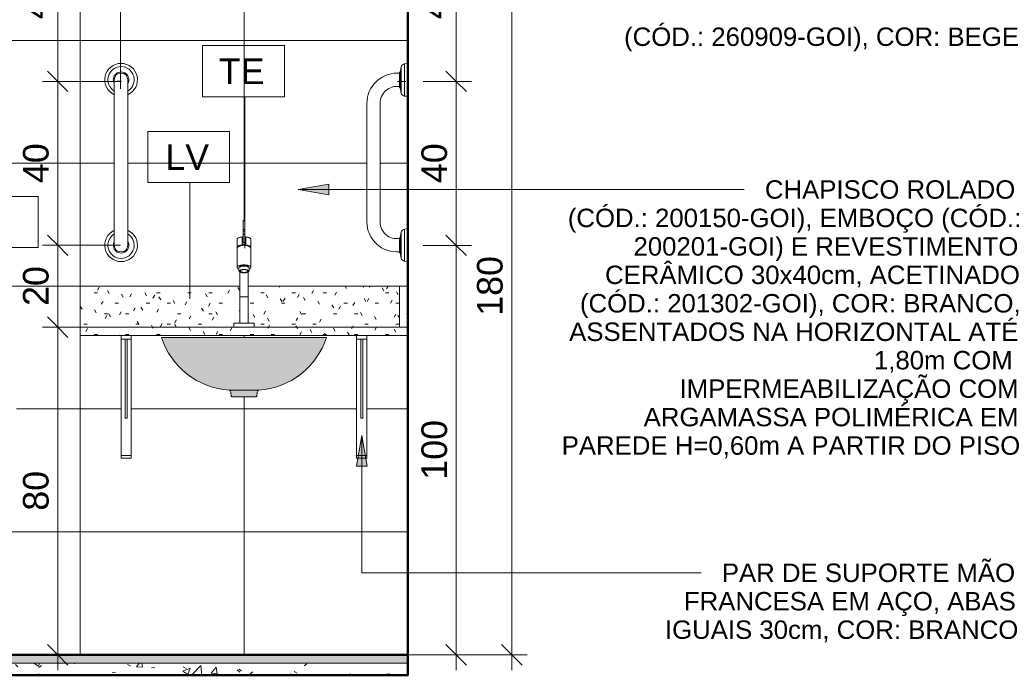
# Model space of a CAD drawing. Header units: metres. Extents: x -0.3 to 27.4, y -15.2 to 9.8.
# Tile 34 of 36: x 18 to 20.4, y -0.1 to 1.5. Entities that reach past the tile are written whole.
import ezdxf

# ---------------------------------------------------------------- set-up
doc = ezdxf.new("R2010")
doc.units = ezdxf.units.M
for name, color, linetype, lineweight in [('A-ANNO-DIMS', 7, 'Continuous', 9), ('A-ANNO-DIMS-25', 7, 'Continuous', 9), ('A-ANNO-KEYN', 7, 'Continuous', 9), ('A-DETL-GENF', 7, 'Continuous', 5), ('A-FLOR', 7, 'Continuous', 5), ('A-FLOR-MCUT', 7, 'Continuous', 5), ('A-FLOR-PATT', 7, 'Continuous', 5), ('A-WALL-PATT', 7, 'Continuous', 5), ('G-ANNO-TEXT', 7, 'Continuous', 9), ('I-WALL', 7, 'Continuous', 5), ('P-SANR-FIXT', 7, 'Continuous', 5), ('Q-CASE', 7, 'Continuous', 5), ('Q-SPCQ', 7, 'Continuous', 5)]:
    doc.layers.add(name, color=color, linetype=linetype, lineweight=lineweight)
doc.layers.add('A-DETL', color=7, linetype='Continuous', lineweight=5, true_color=0x00a600)
doc.styles.add('Arial_5', font='arial.ttf', dxfattribs={"height": 0.0625})
doc.styles.add('Arial_6', font='arial.ttf', dxfattribs={"height": 0.045})
doc.dimstyles.new('Com_linha__ref__contínua__-_Cor_Vermelha_Arial_2_5mm', dxfattribs={"dimscale": 0.3048, "dimtxt": 0.063766, "dimasz": 0.164042, "dimexe": 0.123031, "dimexo": 0.123031, "dimgap": 0.012303, "dimtad": 1, "dimdec": 1, "dimlfac": 100, "dimrnd": 0.1, "dimdsep": 46, "dimtxsty": 'Arial_5', "dimblk1": 'OBLIQUE', "dimblk2": 'OBLIQUE', "dimsah": 1, "dimcen": 0.09, "dimdle": 0.123031, "dimazin": 0, "dimtfac": 1, "dimtdec": 4, "dimtix": 1, "dimtmove": 0, "dimatfit": 3, "dimfxl": 1, "dimtvp": 1, "dimtolj": 1, "dimtzin": 0, "dimarcsym": 2})
pattern_1 = [(0, (0, 0), (0.1016, 0.0254), [0.00838, -0.06782, 0.00838, -0.06782, -0.4064]), (0, (0, 0), (0.1016, 0.0254), [-0.1524, 0.00838, -0.14402, 0.00838, -0.06782, -0.1778]), (0, (0, 0), (0.1016, 0.0254), [-0.381, 0.00838, -0.04242, 0.00838, -0.11862]), (120, (0.0381, 0.0127), (-0.072797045, 0.07528818), [0.00838, -0.06782, 0.00838, -0.06782, -0.4064]), (120, (0.0381, 0.0127), (-0.072797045, 0.07528818), [-0.1524, 0.00838, -0.14402, 0.00838, -0.06782, -0.1778]), (120, (0.0381, 0.0127), (-0.072797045, 0.07528818), [-0.381, 0.00838, -0.04242, 0.00838, -0.11862]), (240, (0.0508, 0.0635), (-0.028802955, -0.10068818), [0.00838, -0.06782, 0.00838, -0.06782, -0.4064]), (240, (0.0508, 0.0635), (-0.028802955, -0.10068818), [-0.1524, 0.00838, -0.14402, 0.00838, -0.06782, -0.1778]), (240, (0.0508, 0.0635), (-0.028802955, -0.10068818), [-0.381, 0.00838, -0.04242, 0.00838, -0.11862])]

# ---------------------------------------------------------------- blocks, each defined once
blk = doc.blocks.new('TAMPO GRANITO2 - TAMPO GRANITO-2002902-5b')
at = {"layer": 'Q-CASE', "true_color": 0xc0c0c0}
h = blk.add_hatch(dxfattribs=at)
h.set_pattern_fill('FP_4', color=9, style=0, pattern_type=2)
h.set_pattern_definition(pattern_1)
h.paths.add_polyline_path([(13.315, 0.78), (13.69, 0.78), (13.69, 0.79), (13.7047, 0.79), (13.7047, 0.88), (13.315, 0.88)])
h.paths.add_polyline_path([(14.095, 0.78), (14.095, 0.88), (13.7254, 0.88), (13.7254, 0.79), (13.74, 0.79), (13.74, 0.78), (13.9455, 0.78)])
h = blk.add_hatch(dxfattribs=at)
h.set_pattern_fill('FP_4', color=9, style=0, pattern_type=2)
h.set_pattern_definition(pattern_1)
h.paths.add_polyline_path([(14.115, 0.78), (14.115, 0.88), (14.095, 0.88), (14.095, 0.78)])
h = blk.add_hatch(dxfattribs=at)
h.set_pattern_fill('FP_4', color=9, style=0, pattern_type=2)
h.set_pattern_definition(pattern_1)
h.paths.add_polyline_path([(13.9455, 0.76), (14.115, 0.76), (14.115, 0.78), (13.315, 0.78), (13.315, 0.76), (13.7755, 0.76)])
at = {"layer": 'Q-CASE'}
for p, q in [((13.315, 0.88), (13.7047, 0.88)), ((13.315, 0.78), (13.315, 0.88)), ((13.7254, 0.88), (14.095, 0.88)), ((14.095, 0.88), (14.115, 0.88)), ((14.095, 0.78), (14.095, 0.88)), ((13.315, 0.78), (14.115, 0.78)), ((13.315, 0.78), (13.315, 0.76)), ((14.115, 0.78), (14.095, 0.78)), ((14.115, 0.76), (13.315, 0.76))]:
    blk.add_line(p, q, dxfattribs=at)
blk = doc.blocks.new('MAO FRANCESA_4 - MAO FRANCESA_1-2704291-5b')
at = {"layer": 'Q-SPCQ'}
for p, q in [((13.415, 0.7505), (13.415, 0.76)), ((13.415, 0.7488), (13.415, 0.7505)), ((13.44, 0.7505), (13.415, 0.7505)), ((13.415, 0.4667), (13.415, 0.7488)), ((13.425, 0.5578), (13.425, 0.7505)), ((13.43, 0.7505), (13.43, 0.5578)), ((13.44, 0.76), (13.44, 0.7505)), ((13.44, 0.7505), (13.44, 0.7488)), ((13.44, 0.7488), (13.44, 0.4667)), ((13.425, 0.5578), (13.43, 0.5578)), ((13.415, 0.46), (13.415, 0.4667)), ((13.415, 0.4667), (13.44, 0.4667)), ((13.44, 0.46), (13.415, 0.46)), ((13.44, 0.4667), (13.44, 0.46))]:
    blk.add_line(p, q, dxfattribs=at)
blk = doc.blocks.new('MAO FRANCESA_3 - MAO FRANCESA_1-2704397-5b')
at = {"layer": 'Q-SPCQ'}
for p, q in [((13.99, 0.7505), (13.99, 0.76)), ((13.99, 0.7488), (13.99, 0.7505)), ((14.015, 0.7505), (13.99, 0.7505)), ((13.99, 0.4667), (13.99, 0.7488)), ((14, 0.5578), (14, 0.7505)), ((14.005, 0.7505), (14.005, 0.5578)), ((14.015, 0.76), (14.015, 0.7505)), ((14.015, 0.7505), (14.015, 0.7488)), ((14.015, 0.7488), (14.015, 0.4667)), ((14, 0.5578), (14.005, 0.5578)), ((13.99, 0.46), (13.99, 0.4667)), ((13.99, 0.4667), (14.015, 0.4667)), ((14.015, 0.46), (13.99, 0.46)), ((14.015, 0.4667), (14.015, 0.46))]:
    blk.add_line(p, q, dxfattribs=at)
blk = doc.blocks.new('TORNEIRA DE MESA PARA LAVATÓRIO COM ALAVANCA - 1196_C_LNK_Cromado CR10-2801303-5b')
at = {"layer": 'P-SANR-FIXT'}
for p, q in [((13.7173, 1.0405), (13.7128, 1.0405)), ((13.7128, 1.0405), (13.7128, 1.0014)), ((13.7173, 1.0397), (13.7128, 1.0397)), ((13.7173, 1.0014), (13.7173, 1.0405)), ((13.7128, 1.0188), (13.7173, 1.0188)), ((13.7173, 1.0146), (13.7128, 1.0146)), ((13.6981, 0.9938), (13.6981, 0.9255)), ((13.7106, 0.9827), (13.7106, 1.0003)), ((13.7128, 1.0073), (13.7173, 1.0073)), ((13.7173, 1.0063), (13.7128, 1.0063)), ((13.7128, 1.0063), (13.7128, 0.9868)), ((13.7173, 1.0063), (13.7173, 0.9868)), ((13.7195, 0.9827), (13.7195, 1.0003)), ((13.732, 0.9255), (13.732, 0.9938)), ((13.7025, 0.924), (13.7025, 0.9212)), ((13.7025, 0.9212), (13.7025, 0.9173)), ((13.7047, 0.9145), (13.7047, 0.79)), ((13.7254, 0.79), (13.7254, 0.9145)), ((13.7275, 0.924), (13.7275, 0.9212)), ((13.7275, 0.9173), (13.7275, 0.9212)), ((13.7047, 0.8538), (13.7254, 0.8538)), ((13.7047, 0.79), (13.69, 0.79)), ((13.69, 0.79), (13.69, 0.78)), ((13.7047, 0.79), (13.7254, 0.79)), ((13.74, 0.79), (13.7254, 0.79)), ((13.74, 0.78), (13.74, 0.79))]:
    blk.add_line(p, q, dxfattribs=at)
for centre, radius, start, end in [((13.715, 0.9519), 0.0282, 53.071, 126.9649), ((13.7047, 0.9229), 0.00719, 99.0038, 157.7907), ((13.7031, 0.9263), 0.00512, 188.6908, 263.3092), ((13.7061, 0.9237), 0.00355, 136, 175.8292), ((13.7058, 0.9176), 0.00327, 185.2724, 250.7276), ((13.7054, 0.9254), 0.00257, 118.3437, 184.2288), ((13.7132, 0.9112), 0.0178, 83.9862, 122.7413), ((13.7132, 0.9066), 0.0253, 85.7486, 112.259), ((13.7142, 0.9092), 0.021, 87.6563, 118.3437), ((13.7147, 0.9383), 0.0257, 247.2015, 270.7985), ((13.7169, 0.9066), 0.0253, 67.741, 94.2514), ((13.7159, 0.9092), 0.021, 61.6563, 92.3437), ((13.7169, 0.9112), 0.0178, 57.2587, 96.0138), ((13.7154, 0.9383), 0.0257, 269.2015, 292.7985), ((13.7243, 0.9176), 0.00327, 289.2724, 354.7276), ((13.7246, 0.9254), 0.00257, 355.7712, 61.6563), ((13.7254, 0.9229), 0.00719, 22.2093, 80.9962), ((13.724, 0.9237), 0.00355, 4.1708, 44), ((13.7269, 0.9263), 0.00512, 276.6908, 351.3092)]:
    blk.add_arc(centre, radius, start, end, dxfattribs=at)
for centre, major_axis, ratio, start_param, end_param in [((13.715, 0.9793), (0.02, 0), 0.374607, 1.458058, 1.683535), ((13.715, 0.9747), (0.017, 0), 0.372705, 6.242395, 9.467248), ((13.715, 0.9765), (0.017, 0), 0.374607, 1.305184, 1.836408)]:
    blk.add_ellipse(centre, major_axis=major_axis, ratio=ratio, start_param=start_param, end_param=end_param, dxfattribs=at)
for centre, major_axis, ratio in [((13.7151, 0.9168), (-0.0114, 0), 0.364981), ((13.715, 0.9168), (-0.0105, 0), 0.378827), ((13.7154, 0.9171), (-0.00898, 0), 0.382969)]:
    blk.add_ellipse(centre, major_axis=major_axis, ratio=ratio, dxfattribs=at)
for points, knots in [([(13.7106, 1.0003), (13.7087, 1.0001), (13.7052, 0.9995), (13.7017, 0.9982), (13.6997, 0.9969), (13.6986, 0.9959), (13.6981, 0.9949), (13.698, 0.9941), (13.6981, 0.9938)], [0, 0, 0, 0, 0.25, 0.5, 0.625, 0.75, 0.875, 1, 1, 1, 1]), ([(13.7128, 1.0014), (13.7128, 1.0013), (13.7128, 1.0012), (13.7126, 1.001), (13.7125, 1.0008), (13.7121, 1.0006), (13.7115, 1.0004), (13.7109, 1.0003), (13.7106, 1.0003)], [0, 0, 0, 0, 0.125, 0.25, 0.375, 0.5, 0.75, 1, 1, 1, 1]), ([(13.7195, 1.0003), (13.7189, 1.0004), (13.718, 1.0006), (13.7175, 1.001), (13.7173, 1.0012), (13.7173, 1.0013), (13.7173, 1.0014)], [0, 0, 0, 0, 0.5, 0.75, 0.875, 1, 1, 1, 1]), ([(13.732, 0.9938), (13.7321, 0.9941), (13.732, 0.9949), (13.7314, 0.9959), (13.7304, 0.9969), (13.7289, 0.9979), (13.727, 0.9987), (13.724, 0.9996), (13.7214, 1.0001), (13.7195, 1.0003)], [0, 0, 0, 0, 0.125, 0.25, 0.375, 0.5, 0.625, 0.75, 1, 1, 1, 1])]:
    blk.add_open_spline(points, degree=3, knots=knots, dxfattribs=at)
blk = doc.blocks.new('BARRA DE APOIO EM AÇO INOX 40cm - 2310_C_040_POL_Aço Inox Polido POL-2810958-5b')
at = {"layer": 'P-SANR-FIXT'}
for p, q in [((13.3985, 1.3476), (13.3985, 1.384)), ((13.4315, 1.3476), (13.4315, 1.384)), ((13.3985, 1.3476), (13.3985, 1.0164)), ((13.4315, 1.0164), (13.4315, 1.3476)), ((13.3985, 1.0164), (13.3985, 0.98)), ((13.4315, 1.0164), (13.4315, 0.98))]:
    blk.add_line(p, q, dxfattribs=at)
for centre, radius, start, end in [((13.415, 1.384), 0.04, 294.362, 245.638), ((13.415, 1.384), 0.0321, 300.8913, 239.1087), ((13.415, 1.384), 0.0191, 329.7544, 210.2456), ((13.415, 1.384), 0.0165, 360, 180), ((13.415, 0.98), 0.04, 114.362, 65.638), ((13.415, 0.98), 0.0321, 120.8913, 59.1087), ((13.415, 0.98), 0.0191, 149.7544, 30.2456), ((13.415, 0.98), 0.0165, 180, 0)]:
    blk.add_arc(centre, radius, start, end, dxfattribs=at)
blk = doc.blocks.new('BARRA DE APOIO EM AÇO INOX 40cm - 2310_C_040_POL_Aço Inox Polido POL-V4-5b')
at = {"layer": 'P-SANR-FIXT'}
for p, q in [((14.115, 1.4237), (14.107, 1.423)), ((14.107, 1.3443), (14.107, 1.423)), ((14.0963, 1.4028), (14.0945, 1.4024)), ((14.0945, 1.4024), (14.0945, 1.3999)), ((14.0945, 1.3668), (14.0945, 1.3999)), ((14.099, 1.4158), (14.0963, 1.4028)), ((14.0963, 1.3646), (14.0963, 1.4028)), ((14.099, 1.4158), (14.099, 1.3515)), ((14.0945, 1.3675), (14.0945, 1.3649)), ((14.0945, 1.3649), (14.0963, 1.3646)), ((14.0963, 1.3646), (14.099, 1.3515)), ((14.015, 1.3263), (14.015, 1.037)), ((14.0473, 1.037), (14.0473, 1.3263)), ((14.107, 1.3443), (14.115, 1.3437)), ((14.099, 1.0118), (14.0963, 0.9988)), ((14.099, 0.9482), (14.099, 1.0118)), ((14.115, 1.0197), (14.107, 1.019)), ((14.107, 1.019), (14.107, 0.941)), ((14.0963, 0.9988), (14.0945, 0.9984)), ((14.0945, 0.9984), (14.0945, 0.9965)), ((14.0945, 0.9965), (14.0945, 0.9634)), ((14.0963, 0.9988), (14.0963, 0.9606)), ((14.0945, 0.9641), (14.0945, 0.9616)), ((14.0945, 0.9616), (14.0963, 0.9612)), ((14.0963, 0.9612), (14.099, 0.9482)), ((14.107, 0.941), (14.115, 0.9403))]:
    blk.add_line(p, q, dxfattribs=at)
for centre, radius, start, end in [((14.1078, 1.414), 0.009, 95, 168.4393), ((14.0889, 1.3263), 0.0738, 90, 180), ((14.0889, 1.3263), 0.0738, 85.5871, 90), ((14.0889, 1.3263), 0.0416, 82.1447, 180), ((14.1078, 1.3533), 0.009, 191.5607, 265), ((14.0882, 1.037), 0.0732, 180, 274.9586), ((14.0882, 1.037), 0.0409, 180, 278.8929), ((14.1078, 1.01), 0.009, 95, 168.4393), ((14.1078, 0.95), 0.009, 191.5607, 265)]:
    blk.add_arc(centre, radius, start, end, dxfattribs=at)
blk = doc.blocks.new('Identificador de nota-chave - Número da nota-chave - Enquadrada-2426861-5b')
at = {"layer": 'A-ANNO-KEYN'}
for p, q in [((11.7962, 1.2149), (11.7962, 1.3399)), ((11.7962, 1.3399), (11.9962, 1.3399)), ((11.9962, 1.3399), (11.9962, 1.2149)), ((11.7962, 1.2149), (11.9962, 1.2149))]:
    blk.add_line(p, q, dxfattribs=at)
blk = doc.blocks.new('DIMBLOCK34-5b')
at = {"layer": 'A-ANNO-DIMS-25', "color": 242, "true_color": 0xbd2b2e}
for p, q in [((18.0466, 1.78), (18.0216, 1.805)), ((18.0466, 1.8175), (18.0466, 1.38)), ((18.0466, 1.78), (18.0445, 1.78)), ((18.0466, 1.78), (18.0716, 1.755)), ((18.0466, 1.78), (18.0841, 1.78)), ((18.0466, 1.38), (18.0216, 1.405)), ((18.0466, 1.38), (18.0091, 1.38)), ((18.0466, 1.38), (18.0716, 1.355)), ((18.0466, 1.38), (18.202, 1.38))]:
    blk.add_line(p, q, dxfattribs=at)
at = {"layer": 'A-ANNO-DIMS-25', "color": 0, "insert": (17.9617, 1.5319), "char_height": 0.0625, "width": 0.115368, "attachment_point": 1, "rotation": 90, "line_spacing_factor": 0.941778, "style": 'Arial_5'}
blk.add_mtext('40', dxfattribs=at)
blk = doc.blocks.new('_Oblique')
at = {"color": 0, "linetype": 'ByBlock', "lineweight": -2}
blk.add_line((-0.5, -0.5), (0.5, 0.5), dxfattribs=at)
blk = doc.blocks.new('DIMBLOCK35-5b')
at = {"layer": 'A-ANNO-DIMS-25', "color": 242, "true_color": 0xbd2b2e}
for p, q in [((18.0466, 1.38), (18.0216, 1.405)), ((18.0466, 1.38), (18.0091, 1.38)), ((18.0466, 1.38), (18.0466, 0.98)), ((18.0466, 1.38), (18.0716, 1.355)), ((18.0466, 1.38), (18.202, 1.38)), ((18.0466, 0.98), (18.0216, 1.005)), ((18.0466, 0.98), (18.0091, 0.98)), ((18.0466, 0.98), (18.0716, 0.955)), ((18.0466, 0.98), (18.2002, 0.98))]:
    blk.add_line(p, q, dxfattribs=at)
at = {"layer": 'A-ANNO-DIMS-25', "color": 0, "insert": (17.9617, 1.1319), "char_height": 0.0625, "width": 0.115368, "attachment_point": 1, "rotation": 90, "line_spacing_factor": 0.941778, "style": 'Arial_5'}
blk.add_mtext('40', dxfattribs=at)
blk = doc.blocks.new('DIMBLOCK36-5b')
at = {"layer": 'A-ANNO-DIMS-25', "color": 242, "true_color": 0xbd2b2e}
for p, q in [((18.0466, 0.98), (18.0216, 1.005)), ((18.0466, 0.98), (18.0091, 0.98)), ((18.0466, 0.98), (18.0466, 0.78)), ((18.0466, 0.98), (18.0716, 0.955)), ((18.0466, 0.98), (18.2002, 0.98)), ((18.0466, 0.78), (18.0216, 0.805)), ((18.0466, 0.78), (18.0091, 0.78)), ((18.0466, 0.78), (18.0716, 0.755)), ((18.0466, 0.78), (18.1402, 0.78))]:
    blk.add_line(p, q, dxfattribs=at)
at = {"layer": 'A-ANNO-DIMS-25', "color": 0, "insert": (17.9617, 0.8319), "char_height": 0.0625, "width": 0.115368, "attachment_point": 1, "rotation": 90, "line_spacing_factor": 0.941778, "style": 'Arial_5'}
blk.add_mtext('20', dxfattribs=at)
blk = doc.blocks.new('DIMBLOCK37-5b')
at = {"layer": 'A-ANNO-DIMS-25', "color": 242, "true_color": 0xbd2b2e}
for p, q in [((18.0466, 0.78), (18.0216, 0.805)), ((18.0466, 0.78), (18.0091, 0.78)), ((18.0466, 0.78), (18.0466, -0.0575)), ((18.0466, 0.78), (18.0716, 0.755)), ((18.0466, 0.78), (18.1402, 0.78)), ((18.0466, -0.02), (18.0216, 0.005)), ((18.0466, -0.02), (18.0445, -0.02)), ((18.0466, -0.02), (18.0716, -0.045)), ((18.0466, -0.02), (18.0841, -0.02))]:
    blk.add_line(p, q, dxfattribs=at)
at = {"layer": 'A-ANNO-DIMS-25', "color": 0, "insert": (17.9617, 0.3319), "char_height": 0.0625, "width": 0.115368, "attachment_point": 1, "rotation": 90, "line_spacing_factor": 0.941778, "style": 'Arial_5'}
blk.add_mtext('80', dxfattribs=at)
blk = doc.blocks.new('DIMBLOCK46-5b')
at = {"layer": 'A-ANNO-DIMS-25', "color": 242, "true_color": 0xbd2b2e}
for p, q in [((19.0193, 1.78), (18.9943, 1.805)), ((19.0193, 1.8175), (19.0193, 1.38)), ((19.0193, 1.78), (18.9388, 1.78)), ((19.0193, 1.78), (19.0443, 1.755)), ((19.0193, 1.78), (19.0568, 1.78)), ((19.0193, 1.38), (18.9943, 1.405)), ((19.0193, 1.38), (18.9388, 1.38)), ((19.0193, 1.38), (19.0443, 1.355)), ((19.0193, 1.38), (19.0568, 1.38))]:
    blk.add_line(p, q, dxfattribs=at)
at = {"layer": 'A-ANNO-DIMS-25', "color": 0, "insert": (18.9344, 1.5319), "char_height": 0.0625, "width": 0.115368, "attachment_point": 1, "rotation": 90, "line_spacing_factor": 0.941778, "style": 'Arial_5'}
blk.add_mtext('40', dxfattribs=at)
blk = doc.blocks.new('DIMBLOCK47-5b')
at = {"layer": 'A-ANNO-DIMS-25', "color": 242, "true_color": 0xbd2b2e}
for p, q in [((19.0193, 1.38), (18.9943, 1.405)), ((19.0193, 1.38), (18.9388, 1.38)), ((19.0193, 1.38), (19.0193, 0.9797)), ((19.0193, 1.38), (19.0443, 1.355)), ((19.0193, 1.38), (19.0568, 1.38)), ((19.0193, 0.9797), (18.9943, 1.0047)), ((19.0193, 0.9797), (18.9388, 0.9797)), ((19.0193, 0.9797), (19.0443, 0.9547)), ((19.0193, 0.9797), (19.0568, 0.9797))]:
    blk.add_line(p, q, dxfattribs=at)
at = {"layer": 'A-ANNO-DIMS-25', "color": 0, "insert": (18.9344, 1.1318), "char_height": 0.0625, "width": 0.115368, "attachment_point": 1, "rotation": 90, "line_spacing_factor": 0.941778, "style": 'Arial_5'}
blk.add_mtext('40', dxfattribs=at)
blk = doc.blocks.new('DIMBLOCK48-5b')
at = {"layer": 'A-ANNO-DIMS-25', "color": 242, "true_color": 0xbd2b2e}
for p, q in [((19.0193, 0.9797), (18.9943, 1.0047)), ((19.0193, 0.9797), (18.9388, 0.9797)), ((19.0193, 0.9797), (19.0193, -0.0575)), ((19.0193, 0.9797), (19.0443, 0.9547)), ((19.0193, 0.9797), (19.0568, 0.9797)), ((19.0193, -0.02), (18.9943, 0.005)), ((19.0193, -0.02), (18.9388, -0.02)), ((19.0193, -0.02), (19.0443, -0.045)), ((19.0193, -0.02), (19.0568, -0.02))]:
    blk.add_line(p, q, dxfattribs=at)
at = {"layer": 'A-ANNO-DIMS-25', "color": 0, "insert": (18.9344, 0.4077), "char_height": 0.0625, "width": 0.173052, "attachment_point": 1, "rotation": 90, "line_spacing_factor": 0.941778, "style": 'Arial_5'}
blk.add_mtext('100', dxfattribs=at)
blk = doc.blocks.new('DIMBLOCK50-5b')
at = {"layer": 'A-ANNO-DIMS-25', "color": 242, "true_color": 0xbd2b2e}
for p, q in [((19.155, 1.78), (19.13, 1.805)), ((19.155, 1.78), (18.9388, 1.78)), ((19.155, 1.78), (19.155, -0.0575)), ((19.155, 1.78), (19.18, 1.755)), ((19.155, 1.78), (19.1925, 1.78)), ((19.155, -0.02), (19.13, 0.005)), ((19.155, -0.02), (18.8532, -0.02)), ((19.155, -0.02), (19.18, -0.045)), ((19.155, -0.02), (19.1925, -0.02))]:
    blk.add_line(p, q, dxfattribs=at)
at = {"layer": 'A-ANNO-DIMS-25', "color": 0, "insert": (19.0701, 0.8079), "char_height": 0.0625, "width": 0.173052, "attachment_point": 1, "rotation": 90, "line_spacing_factor": 0.941778, "style": 'Arial_5'}
blk.add_mtext('180', dxfattribs=at)

msp = doc.modelspace()

# ---------------------------------------------------------------- hatches: boundary and pattern name
at = {"layer": 'A-DETL-GENF', "true_color": 0xffffff}
for points in [[(18.5363, 0.6261), (18.5375, 0.6261), (18.5617, 0.6295), (18.5811, 0.6344), (18.6018, 0.6424), (18.6215, 0.6527), (18.6398, 0.6654), (18.6564, 0.6801), (18.6713, 0.6966), (18.684, 0.7148), (18.6944, 0.7343), (18.7026, 0.7551), (18.2999, 0.7551), (18.3081, 0.7343), (18.3185, 0.7148), (18.3313, 0.6966), (18.3461, 0.6801), (18.3628, 0.6654), (18.3811, 0.6527), (18.4007, 0.6424), (18.4215, 0.6344), (18.4429, 0.629), (18.4663, 0.6261), (18.5352, 0.6261)], [(18.4761, 0.61), (18.5314, 0.6102), (18.5325, 0.6118), (18.5338, 0.6228), (18.5344, 0.6239), (18.5352, 0.6249), (18.5363, 0.6256), (18.5375, 0.6261), (18.4651, 0.6261), (18.4663, 0.6256), (18.4674, 0.6249), (18.4682, 0.6239), (18.4688, 0.6228), (18.4691, 0.6215), (18.4701, 0.6118), (18.4716, 0.6101), (18.4721, 0.61)]]:
    msp.add_hatch(color=7, dxfattribs=at).paths.add_polyline_path(points)
at = {"layer": 'A-FLOR', "true_color": 0xbbc5c4}
msp.add_hatch(color=9, dxfattribs=at).paths.add_polyline_path([(17.4295, -0.04), (18.9013, -0.04), (18.9013, -0.02), (16.1813, -0.02), (16.1813, -0.04), (17.4282, -0.04)])
at = {"layer": 'A-FLOR-PATT', "true_color": 0x787878}
h = msp.add_hatch(dxfattribs=at)
h.set_pattern_fill('FP_7', color=8, style=0, pattern_type=2)
h.set_pattern_definition([(50, (4.78623, 0), (0.1821895, -0.015938), [0.01905, -0.20955]), (355, (4.78623, 0), (-0.0352423, 0.1910586), [0.01524, -0.16764]), (100.451, (4.80141, -0.00133), (0.146942, 0.1751196), [0.01619, -0.17809]), (46.184, (4.78623, 0.0508), (0.2710768, -0.0420454), [0.02857, -0.31432]), (96.636, (4.80882, 0.0473), (0.237407, 0.247433), [0.02429, -0.26714]), (351.184, (4.78623, 0.0508), (0.237406, 0.247428), [0.02286, -0.25146]), (21, (4.81163, 0.0381), (0.1516197, -0.1022669), [0.01905, -0.20955]), (326, (4.81163, 0.0381), (0.0618035, 0.1841894), [0.01524, -0.16764]), (71.451, (4.82426, 0.02958), (0.213418, 0.0819242), [0.01619, -0.17809]), (37.5, (4.78623, 0), (0.00308637, 0.08455105), [0.00838, -0.15723, 0.00838, -0.1618, -0.16827]), (37.5, (4.78623, 0), (0.00308637, 0.08455105), [-0.33579, 0.00838, -0.15989]), (7.5, (4.78623, 0), (0.06681573, 0.10017824), [0.00838, -0.08865, 0.00838, -0.15342, -0.06413]), (7.5, (4.78623, 0), (0.06681573, 0.10017824), [-0.25883, 0.00838, -0.05575]), (327.5, (4.72959, 0), (0.13558658, -0.0057276), [0.00838, -0.05512, 0.00838, -0.18974, -0.26289]), (327.5, (4.72959, 0), (0.13558658, -0.0057276), [-0.26162, 0.00838, -0.25451]), (317.5, (4.70419, 0), (0.1481253, 0.0254287), [0.00838, -0.07417, 0.00838, -0.12319, -0.18669]), (317.5, (4.70419, 0), (0.1481253, 0.0254287), [-0.21412, 0.00838, -0.17831])])
h.paths.add_polyline_path([(16.1813, -0.07), (18.9013, -0.07), (18.9013, -0.04), (16.1813, -0.04)])
at = {"layer": 'A-WALL-PATT', "true_color": 0x808080}
h = msp.add_hatch(dxfattribs=at)
h.set_pattern_fill('FP_8', color=8, style=0, pattern_type=2)
h.set_pattern_definition([(0, (16.90123, -0.62), (0, 0.3), []), (90, (16.90123, -0.62), (-0.4, 2e-17), [])])
h.paths.add_polyline_path([(18.9013, -0.02), (18.9013, 0.76), (18.8013, 0.76), (18.8013, 0.46), (18.7763, 0.46), (18.7763, 0.76), (18.2263, 0.76), (18.2263, 0.46), (18.2013, 0.46), (18.2013, 0.76), (18.1013, 0.76), (18.1013, 0.88), (18.4909, 0.88), (18.4909, 0.9145), (18.4897, 0.9153), (18.4892, 0.9159), (18.4888, 0.9173), (18.4888, 0.9212), (18.4875, 0.9215), (18.4863, 0.9222), (18.485, 0.9238), (18.4847, 0.9243), (18.4843, 0.9255), (18.4844, 0.9949), (18.4849, 0.9959), (18.486, 0.9969), (18.4875, 0.9979), (18.4916, 0.9994), (18.499, 1.0012), (18.499, 1.0014), (18.499, 1.0405), (18.5035, 1.0405), (18.5037, 1.001), (18.5045, 1.0006), (18.5057, 1.0003), (18.511, 0.9994), (18.5151, 0.9979), (18.5166, 0.9969), (18.5176, 0.9959), (18.5182, 0.9949), (18.5182, 0.9938), (18.5182, 0.9255), (18.5176, 0.9238), (18.5172, 0.9231), (18.5162, 0.9222), (18.5151, 0.9215), (18.5138, 0.9212), (18.5138, 0.9173), (18.5128, 0.9153), (18.5116, 0.9145), (18.5116, 0.88), (18.9013, 0.88), (18.9013, 0.9403), (18.8933, 0.941), (18.891, 0.9415), (18.889, 0.9426), (18.8873, 0.9441), (18.886, 0.946), (18.8852, 0.9482), (18.8826, 0.9612), (18.8808, 0.9616), (18.8808, 0.9641), (18.8635, 0.9646), (18.8468, 0.9692), (18.8317, 0.9776), (18.819, 0.9893), (18.8093, 1.0036), (18.8033, 1.0198), (18.8013, 1.037), (18.8013, 1.3263), (18.8039, 1.3458), (18.8112, 1.3632), (18.8229, 1.3785), (18.8382, 1.3903), (18.856, 1.3976), (18.8751, 1.4002), (18.8808, 1.4002), (18.8808, 1.4024), (18.8826, 1.4028), (18.8852, 1.4158), (18.886, 1.418), (18.8873, 1.4199), (18.889, 1.4214), (18.891, 1.4225), (18.8933, 1.423), (18.9013, 1.4237), (18.9013, 1.78), (16.6878, 1.78), (16.6878, 1.1191), (16.6916, 1.1186), (16.7013, 1.1146), (16.7096, 1.1083), (16.7159, 1.1), (16.7199, 1.0904), (16.7213, 1.08), (16.7199, 1.0696), (16.7159, 1.06), (16.7096, 1.0517), (16.7013, 1.0454), (16.6916, 1.0414), (16.6878, 1.0409), (16.6878, 0.9365), (16.6858, 0.9218), (16.6802, 0.9081), (16.6711, 0.8963), (16.6594, 0.8873), (16.6457, 0.8816), (16.631, 0.8797), (16.6163, 0.8816), (16.6026, 0.8873), (16.5909, 0.8963), (16.5818, 0.9081), (16.5762, 0.9218), (16.5742, 0.9365), (16.5742, 1.3773), (16.5724, 1.3776), (16.5718, 1.379), (16.5656, 1.3793), (16.5648, 1.3801), (16.5652, 1.4027), (16.5659, 1.4036), (16.5699, 1.4047), (16.5699, 1.4091), (16.5691, 1.4102), (16.5688, 1.4119), (16.5678, 1.4138), (16.5668, 1.415), (16.5648, 1.4162), (16.5637, 1.4166), (16.5623, 1.4168), (16.5613, 1.4178), (16.5613, 1.4192), (16.5565, 1.4192), (16.5554, 1.4202), (16.5554, 1.4302), (16.5565, 1.4312), (16.5613, 1.4312), (16.5613, 1.4327), (16.5618, 1.4335), (16.5627, 1.4337), (16.5639, 1.4339), (16.5656, 1.4346), (16.567, 1.4358), (16.5678, 1.4368), (16.5686, 1.439), (16.5687, 1.4399), (16.5687, 1.4469), (16.5698, 1.4479), (16.5698, 1.4494), (16.5686, 1.4503), (16.5686, 1.5623), (16.5638, 1.5653), (16.5599, 1.5692), (16.557, 1.5738), (16.5551, 1.5789), (16.5545, 1.5863), (16.5545, 1.6058), (16.555, 1.6094), (16.557, 1.614), (16.5601, 1.6181), (16.5644, 1.6215), (16.5694, 1.6241), (16.5751, 1.6258), (16.5811, 1.6263), (16.5871, 1.6258), (16.5928, 1.6243), (16.5979, 1.6218), (16.6022, 1.6184), (16.6054, 1.6143), (16.6074, 1.6098), (16.6082, 1.605), (16.6083, 1.5842), (16.6077, 1.5789), (16.6058, 1.5737), (16.6028, 1.5691), (16.5988, 1.5652), (16.594, 1.5621), (16.5938, 1.4502), (16.5928, 1.4494), (16.5928, 1.4479), (16.5938, 1.4469), (16.5941, 1.4383), (16.5948, 1.4368), (16.5958, 1.4355), (16.5971, 1.4345), (16.5987, 1.4339), (16.6003, 1.4337), (16.6013, 1.4326), (16.6013, 1.4312), (16.6062, 1.4311), (16.6071, 1.4302), (16.6071, 1.4202), (16.6061, 1.4192), (16.6012, 1.4192), (16.601, 1.4177), (16.6002, 1.4168), (16.5985, 1.4166), (16.597, 1.4159), (16.5956, 1.4148), (16.5945, 1.4135), (16.5938, 1.4119), (16.5934, 1.4102), (16.5927, 1.4091), (16.5927, 1.4047), (16.5967, 1.4036), (16.5974, 1.4027), (16.5977, 1.38), (16.5967, 1.379), (16.5908, 1.379), (16.5907, 1.378), (16.5898, 1.3775), (16.5882, 1.3773), (16.5882, 0.9365), (16.5897, 0.9254), (16.594, 0.9151), (16.6008, 0.9062), (16.6096, 0.8994), (16.6199, 0.8951), (16.631, 0.8937), (16.6421, 0.8951), (16.6524, 0.8994), (16.6612, 0.9062), (16.668, 0.9151), (16.6723, 0.9254), (16.6738, 0.9365), (16.6738, 1.041), (16.6709, 1.0414), (16.6613, 1.0454), (16.653, 1.0517), (16.6466, 1.06), (16.6426, 1.0696), (16.6413, 1.08), (16.6426, 1.0904), (16.6466, 1.1), (16.653, 1.1083), (16.6613, 1.1146), (16.6709, 1.1186), (16.6738, 1.119), (16.6738, 1.78), (16.1813, 1.78), (16.1813, -0.02), (17.4112, -0.02), (17.4094, -0.0193), (17.4086, -0.0181), (17.4084, -0.0167), (17.41, 0.0007), (17.4106, 0.0026), (17.4112, 0.0035), (17.4208, 0.0994), (17.4297, 0.1955), (17.4294, 0.2112), (17.4259, 0.2264), (17.4192, 0.2406), (17.4098, 0.253), (17.3873, 0.279), (17.3669, 0.3066), (17.3511, 0.3323), (17.3379, 0.3592), (17.3273, 0.3872), (17.3192, 0.4171), (17.3196, 0.4185), (17.3207, 0.4196), (17.3222, 0.42), (17.3273, 0.4202), (17.3265, 0.4203), (17.3236, 0.4217), (17.3217, 0.4234), (17.3205, 0.425), (17.3195, 0.4274), (17.3191, 0.43), (17.3195, 0.4326), (17.3205, 0.435), (17.3221, 0.4371), (17.3241, 0.4386), (17.3265, 0.4396), (17.3291, 0.44), (17.3418, 0.44), (17.3283, 0.5926), (17.3191, 0.7521), (17.3248, 0.755), (17.3182, 0.7552), (17.3178, 0.7555), (17.3171, 0.7572), (17.3175, 0.7617), (17.3189, 0.7666), (17.3213, 0.7715), (17.3252, 0.7761), (17.33, 0.7797), (17.3355, 0.7819), (17.3415, 0.7828), (17.4094, 0.7844), (17.5014, 0.785), (17.5415, 0.7849), (17.5932, 0.7844), (17.6611, 0.7828), (17.667, 0.7819), (17.6725, 0.7797), (17.6778, 0.7756), (17.6812, 0.7715), (17.6839, 0.7662), (17.685, 0.7617), (17.6855, 0.7572), (17.6844, 0.7552), (17.6835, 0.755), (17.6778, 0.755), (17.6836, 0.7521), (17.6742, 0.5925), (17.6607, 0.44), (17.6742, 0.4399), (17.6758, 0.4396), (17.6782, 0.4386), (17.6803, 0.4371), (17.6819, 0.435), (17.6829, 0.4326), (17.6832, 0.43), (17.6826, 0.4268), (17.6819, 0.425), (17.6803, 0.4229), (17.6782, 0.4213), (17.6752, 0.4203), (17.6752, 0.42), (17.6811, 0.4199), (17.6818, 0.4196), (17.683, 0.4185), (17.6834, 0.4171), (17.6833, 0.4163), (17.6742, 0.3845), (17.6646, 0.3592), (17.6514, 0.3323), (17.6356, 0.3066), (17.6152, 0.279), (17.5914, 0.2512), (17.5833, 0.2406), (17.5767, 0.2264), (17.5732, 0.2112), (17.5729, 0.1955), (17.5817, 0.0994), (17.5914, 0.0035), (17.5919, 0.0026), (17.5925, 0.0007), (17.5942, -0.0174), (17.5936, -0.0187), (17.5925, -0.0196), (17.5914, -0.02), (18.5617, -0.02)])
h.paths.add_polyline_path([(18.9013, -0.07), (18.9018, -0.07), (18.9018, -0.02), (18.9013, -0.02), (18.9013, -0.04)])
h.paths.add_polyline_path([(17.9463, 0.53), (17.8563, 0.53), (17.8563, 0.78), (17.9463, 0.78), (17.9463, 0.5925)])
h.paths.add_polyline_path([(18.4761, 0.61), (18.4711, 0.6102), (18.4701, 0.6118), (18.4688, 0.6228), (18.4682, 0.6239), (18.4674, 0.6249), (18.4663, 0.6256), (18.4651, 0.6261), (18.4429, 0.629), (18.4215, 0.6344), (18.4007, 0.6424), (18.3811, 0.6527), (18.3628, 0.6654), (18.3461, 0.6801), (18.3313, 0.6966), (18.3185, 0.7148), (18.3081, 0.7343), (18.2999, 0.7551), (18.7026, 0.7551), (18.6944, 0.7343), (18.684, 0.7148), (18.6713, 0.6966), (18.6564, 0.6801), (18.6398, 0.6654), (18.6215, 0.6527), (18.6018, 0.6424), (18.5794, 0.634), (18.5597, 0.629), (18.5363, 0.6256), (18.5352, 0.6249), (18.5341, 0.6235), (18.5338, 0.6228), (18.5335, 0.6215), (18.5325, 0.6118), (18.531, 0.6101), (18.5305, 0.61), (18.5013, 0.61)])
h.paths.add_polyline_path([(17.0313, 0.6764), (17.0219, 0.6778), (17.0138, 0.6814), (17.0069, 0.687), (17.0021, 0.6933), (16.9987, 0.7014), (16.9975, 0.7102), (16.9987, 0.7189), (17.0024, 0.7274), (17.0035, 0.7289), (16.9991, 0.7334), (16.9874, 0.7251), (16.9745, 0.719), (16.9607, 0.7153), (16.9463, 0.714), (16.3406, 0.714), (16.3398, 0.7126), (16.335, 0.7063), (16.3271, 0.7006), (16.3193, 0.6976), (16.3113, 0.6965), (16.302, 0.6979), (16.2939, 0.7015), (16.2874, 0.7067), (16.282, 0.714), (16.2789, 0.7223), (16.2779, 0.73), (16.2792, 0.7391), (16.2828, 0.7474), (16.2877, 0.7537), (16.2956, 0.7594), (16.3027, 0.7623), (16.3113, 0.7635), (16.3207, 0.7621), (16.3288, 0.7585), (16.335, 0.7537), (16.3413, 0.746), (16.9474, 0.7461), (16.9566, 0.7471), (16.9654, 0.7498), (16.9744, 0.7549), (16.9817, 0.7611), (16.9869, 0.7678), (16.9919, 0.7769), (16.9945, 0.7861), (16.9947, 0.7871), (16.9954, 0.795), (16.9955, 1.4007), (16.9941, 1.4015), (16.9878, 1.4063), (16.982, 1.4143), (16.9791, 1.4213), (16.978, 1.43), (16.9794, 1.4393), (16.983, 1.4474), (16.9878, 1.4537), (16.9955, 1.4593), (17.0038, 1.4625), (17.0114, 1.4635), (17.0208, 1.4621), (17.0288, 1.4585), (17.0351, 1.4537), (17.0409, 1.4457), (17.0438, 1.4387), (17.0449, 1.43), (17.0435, 1.4207), (17.0399, 1.4126), (17.0351, 1.4063), (17.0274, 1.4003), (17.0274, 1.22), (17.0274, 0.795), (17.0262, 0.7822), (17.0252, 0.7761), (17.0223, 0.7678), (17.0185, 0.7581), (17.0124, 0.7486), (17.008, 0.7423), (17.0127, 0.7381), (17.0148, 0.7395), (17.0225, 0.7428), (17.0313, 0.7439), (17.0407, 0.7425), (17.0488, 0.7389), (17.0557, 0.7333), (17.0605, 0.727), (17.0639, 0.7189), (17.065, 0.7102), (17.0636, 0.7008), (17.0602, 0.6929), (17.0543, 0.6857), (17.0481, 0.6809), (17.04, 0.6776), (17.0313, 0.6764)])
h.paths.add_polyline_path([(17.5269, 0.7852), (17.4733, 0.7852), (17.4733, 0.7862), (17.4796, 0.7891), (17.4811, 0.7894), (17.481, 0.7962), (17.4662, 0.7962), (17.4663, 0.7976), (17.467, 0.7985), (17.4681, 0.7989), (17.4839, 0.8029), (17.5001, 0.8042), (17.501, 0.8037), (17.5012, 0.7891), (17.5016, 0.7894), (17.5016, 0.7894), (17.5016, 0.8037), (17.5025, 0.8042), (17.5187, 0.8029), (17.5356, 0.7985), (17.5363, 0.7976), (17.5363, 0.7962), (17.5216, 0.7962), (17.5216, 0.7891), (17.523, 0.7891), (17.5293, 0.7862), (17.5293, 0.7852)])
h.paths.add_polyline_path([(17.1028, 0.8303), (17.0926, 0.8304), (17.0828, 0.8332), (17.074, 0.8384), (17.0668, 0.8456), (17.0617, 0.8545), (17.0591, 0.8644), (17.0591, 0.8746), (17.0617, 0.8845), (17.0668, 0.8934), (17.074, 0.9006), (17.0828, 0.9058), (17.0926, 0.9086), (17.1028, 0.9087), (17.1128, 0.9063), (17.1217, 0.9013), (17.1291, 0.8942), (17.1344, 0.8855), (17.7642, 0.8855), (17.7695, 0.8942), (17.7768, 0.9013), (17.7858, 0.9063), (17.7957, 0.9087), (17.8059, 0.9086), (17.8158, 0.9058), (17.8246, 0.9006), (17.8317, 0.8934), (17.8368, 0.8845), (17.8394, 0.8746), (17.8394, 0.8644), (17.8368, 0.8545), (17.8317, 0.8456), (17.8246, 0.8384), (17.8158, 0.8332), (17.8059, 0.8304), (17.7951, 0.8304), (17.7858, 0.8327), (17.7768, 0.8377), (17.7695, 0.8448), (17.7642, 0.8535), (17.1344, 0.8535), (17.1291, 0.8448), (17.1217, 0.8377), (17.1128, 0.8327), (17.1034, 0.8304)])
h.paths.add_polyline_path([(18.1961, 0.9403), (18.1861, 0.943), (18.1772, 0.9481), (18.1698, 0.9553), (18.1645, 0.9642), (18.1617, 0.9741), (18.1615, 0.9844), (18.164, 0.9944), (18.1689, 1.0035), (18.176, 1.011), (18.1848, 1.0164), (18.1848, 1.3476), (18.176, 1.353), (18.1689, 1.3605), (18.164, 1.3696), (18.1615, 1.3796), (18.1617, 1.3899), (18.1645, 1.3998), (18.1698, 1.4087), (18.1772, 1.4159), (18.1861, 1.421), (18.1961, 1.4237), (18.2064, 1.4237), (18.2164, 1.421), (18.2254, 1.4159), (18.2327, 1.4087), (18.238, 1.3998), (18.2408, 1.3899), (18.2408, 1.3788), (18.2386, 1.3696), (18.2336, 1.3605), (18.2265, 1.353), (18.2178, 1.3476), (18.2178, 1.0164), (18.2265, 1.011), (18.2336, 1.0035), (18.2386, 0.9944), (18.241, 0.9844), (18.2408, 0.9741), (18.238, 0.9642), (18.2327, 0.9553), (18.2254, 0.9481), (18.2164, 0.943), (18.2064, 0.9403)])
h.paths.add_polyline_path([(18.8707, 0.9962), (18.8808, 0.9967), (18.8808, 0.9984), (18.8826, 0.9988), (18.8852, 1.0118), (18.886, 1.014), (18.8873, 1.0159), (18.889, 1.0174), (18.891, 1.0185), (18.8933, 1.019), (18.9013, 1.0197), (18.9013, 1.3437), (18.8933, 1.3443), (18.891, 1.3448), (18.889, 1.3459), (18.8873, 1.3474), (18.886, 1.3493), (18.8852, 1.3515), (18.8826, 1.3646), (18.8808, 1.3649), (18.8808, 1.3675), (18.87, 1.3675), (18.8608, 1.3654), (18.8518, 1.3608), (18.8442, 1.3541), (18.8382, 1.3454), (18.8348, 1.3364), (18.8335, 1.3263), (18.8335, 1.037), (18.8348, 1.027), (18.8384, 1.0176), (18.8442, 1.0094), (18.8519, 1.0028), (18.8609, 0.9984), (18.8692, 0.9965)])
at = {"layer": 'G-ANNO-TEXT'}
for points in [[(18.6334, 1.1161), (18.7084, 1.1029), (18.7084, 1.1293)], [(18.7891, 0.5155), (18.7758, 0.4405), (18.8023, 0.4405)]]:
    msp.add_hatch(color=256, dxfattribs=at).paths.add_polyline_path(points)
at = {"layer": 'I-WALL', "true_color": 0xf4f4f4}
msp.add_hatch(color=7, dxfattribs=at).paths.add_polyline_path([(18.9013, -0.02), (18.9018, -0.02), (18.9018, 1.78), (18.9013, 1.78), (18.9013, 0)])

# ---------------------------------------------------------------- linework, layer by layer
at = {"layer": 'A-ANNO-KEYN'}
for p, q in [((18.2001, 1.3618), (18.2001, 1.5652)), ((18.503, 0.9732), (18.503, 1.3424)), ((18.3693, 0.8489), (18.3693, 1.1329))]:
    msp.add_line(p, q, dxfattribs=at)
at = {"layer": 'A-DETL', "color": 7, "lineweight": 25}
msp.add_line((18.2013, 1.38), (18.1913, 1.38), dxfattribs=at)
at = {"layer": 'A-DETL', "color": 7}
for p, q in [((18.8763, 1.38), (18.8963, 1.38)), ((18.7026, 0.7551), (18.2999, 0.7551)), ((18.5013, 0.6261), (18.4651, 0.6261)), ((18.5375, 0.6261), (18.5013, 0.6261)), ((18.4691, 0.6215), (18.4701, 0.6118)), ((18.4721, 0.61), (18.5013, 0.61)), ((18.5013, 0.61), (18.5305, 0.61)), ((18.5325, 0.6118), (18.5335, 0.6215))]:
    msp.add_line(p, q, dxfattribs=at)
for centre, radius, start, end in [((18.4781, 0.813), 0.1874, 197.9986, 266.0014), ((18.5244, 0.813), 0.1874, 273.9986, 342.0014), ((18.4639, 0.621), 0.00521, 5.2641, 76.7359), ((18.5387, 0.621), 0.00521, 103.2641, 174.7359), ((18.4721, 0.612), 0.002, 186.0115, 270), ((18.5305, 0.612), 0.002, 270, 353.9885)]:
    msp.add_arc(centre, radius, start, end, dxfattribs=at)
at = {"layer": 'A-FLOR', "lineweight": 50}
for p, q in [((18.9013, -0.02), (17.5912, -0.02)), ((18.9013, -0.07), (18.9013, -0.02)), ((18.9018, -0.07), (16.1813, -0.07))]:
    msp.add_line(p, q, dxfattribs=at)
at = {"layer": 'A-FLOR-MCUT'}
msp.add_line((18.9013, -0.04), (16.1813, -0.04), dxfattribs=at)
at = {"layer": 'G-ANNO-TEXT'}
for p, q in [((18.7084, 1.1293), (18.6334, 1.1161)), ((18.6334, 1.1161), (18.7084, 1.1029)), ((18.6334, 1.1161), (19.1765, 1.1161)), ((18.7084, 1.1029), (18.7084, 1.1293)), ((19.1765, 1.1161), (19.7222, 1.1161)), ((18.7891, 0.5155), (18.7758, 0.4405)), ((18.8023, 0.4405), (18.7891, 0.5155)), ((18.7891, 0.5155), (18.7891, 0.1803)), ((18.7758, 0.4405), (18.8023, 0.4405)), ((18.7891, 0.1803), (19.3542, 0.1803)), ((19.3542, 0.1803), (19.6171, 0.1803))]:
    msp.add_line(p, q, dxfattribs=at)
at = {"layer": 'I-WALL', "lineweight": 50}
for p, q in [((18.9013, 2.53), (18.9013, -0.02)), ((18.9018, 0.58), (18.9013, 0.58)), ((18.9013, -0.02), (18.9018, -0.02))]:
    msp.add_line(p, q, dxfattribs=at)

# ---------------------------------------------------------------- block references
at = {"layer": 'A-ANNO-KEYN'}
for p in [(6.6037, 0.1275), (6.47, -0.0821), (6.0022, -0.2408)]:
    msp.add_blockref('Identificador de nota-chave - Número da nota-chave - Enquadrada-2426861-5b', p, dxfattribs=at)
at = {"layer": 'P-SANR-FIXT'}
for name in ['BARRA DE APOIO EM AÇO INOX 40cm - 2310_C_040_POL_Aço Inox Polido POL-2810958-5b', 'BARRA DE APOIO EM AÇO INOX 40cm - 2310_C_040_POL_Aço Inox Polido POL-V4-5b', 'TORNEIRA DE MESA PARA LAVATÓRIO COM ALAVANCA - 1196_C_LNK_Cromado CR10-2801303-5b']:
    msp.add_blockref(name, (4.7862, 0), dxfattribs=at)
at = {"layer": 'Q-CASE'}
msp.add_blockref('TAMPO GRANITO2 - TAMPO GRANITO-2002902-5b', (4.7862, 0), dxfattribs=at)
at = {"layer": 'Q-SPCQ'}
for name in ['MAO FRANCESA_4 - MAO FRANCESA_1-2704291-5b', 'MAO FRANCESA_3 - MAO FRANCESA_1-2704397-5b']:
    msp.add_blockref(name, (4.7862, 0), dxfattribs=at)

# ---------------------------------------------------------------- texts
at = {"layer": 'A-ANNO-KEYN', "char_height": 0.0625, "attachment_point": 1, "style": 'Arial_5'}
for s, insert, width in [('TE', (18.4396, 1.4361), 0.136287), ('LV', (18.3093, 1.2266), 0.12827)]:
    msp.add_mtext(s, dxfattribs=dict(at, insert=insert, width=width))
at = {"layer": 'G-ANNO-TEXT', "char_height": 0.045, "attachment_point": 1, "style": 'Arial_6'}
for s, insert, width in [('(CÓD.: 260909-GOI), COR: BEGE', (19.4292, 1.5116), 1.1404), ('CHAPISCO ROLADO ', (19.773, 1.1386), 0.725527), ('(CÓD.: 200150-GOI), EMBOÇO (CÓD.: ', (19.2918, 1.0692), 1.308755), ('200201-GOI) E REVESTIMENTO ', (19.4522, 0.9997), 1.114346), ('CERÂMICO 30x40cm, ACETINADO ', (19.3827, 0.9302), 1.198523), ('(CÓD.: 201302-GOI), COR: BRANCO, ', (19.3215, 0.8608), 1.272679), ('ASSENTADOS NA HORIZONTAL ATÉ ', (19.2951, 0.7913), 1.304746), ('1,80m COM ', (20.0392, 0.7219), 0.402848), ('IMPERMEABILIZAÇÃO COM ', (19.5646, 0.6524), 0.978059), ('ARGAMASSA POLIMÉRICA EM ', (19.477, 0.583), 1.084282), ('PAREDE H=0,60m A PARTIR DO PISO', (19.2769, 0.5135), 1.326793), ('PAR DE SUPORTE MÃO ', (19.6679, 0.2028), 0.851793), ('FRANCESA EM AÇO, ABAS ', (19.5753, 0.1334), 0.964029), ('IGUAIS 30cm, COR: BRANCO', (19.529, 0.0639), 1.020147)]:
    msp.add_mtext(s, dxfattribs=dict(at, insert=insert, width=width))

# ---------------------------------------------------------------- dimensions: what is measured, and where the dimension line sits
at = {"layer": 'A-ANNO-DIMS', "color": 242, "true_color": 0xbd2b2e}
for base, p1, p2, override, picture, middle in [((18.0466, 1.38), (18.082, 1.78), (18.2395, 1.38), {"dimpost": '<>', "dimfxl": 0.429904}, 'DIMBLOCK34-5b', (18.011, 1.58)), ((19.155, -0.02), (18.9013, 1.78), (18.8157, -0.02), {"dimpost": '<>', "dimfxl": 1.802034}, 'DIMBLOCK50-5b', (19.1193, 0.88)), ((19.0193, 1.38), (18.9013, 1.78), (18.8963, 1.38), {"dimpost": '<>', "dimfxl": 0.400031}, 'DIMBLOCK46-5b', (18.9837, 1.58)), ((18.0466, 0.98), (18.2395, 1.38), (18.2377, 0.98), {"dimpost": '<>', "dimfxl": 0.400004}, 'DIMBLOCK35-5b', (18.011, 1.18)), ((19.0193, 0.9797), (18.8963, 1.38), (18.9013, 0.9797), {"dimpost": '<>', "dimfxl": 0.400381}, 'DIMBLOCK47-5b', (18.9837, 1.1798)), ((18.0466, 0.78), (18.2377, 0.98), (18.1777, 0.78), {"dimpost": '<>', "dimfxl": 0.208806}, 'DIMBLOCK36-5b', (18.011, 0.88)), ((19.0193, -0.02), (18.9013, 0.9797), (18.9013, -0.02), {"dimpost": '<>', "dimfxl": 0.99965}, 'DIMBLOCK48-5b', (18.9837, 0.4798)), ((18.0466, -0.02), (18.1777, 0.78), (18.082, -0.02), {"dimpost": '<>', "dimfxl": 0.805707}, 'DIMBLOCK37-5b', (18.011, 0.38))]:
    dim = msp.add_linear_dim(base=base, p1=p1, p2=p2, angle=90, dimstyle='Com_linha__ref__contínua__-_Cor_Vermelha_Arial_2_5mm', override=override, dxfattribs=at)
    dim.commit()
    dim.dimension.update_dxf_attribs({"geometry": picture, "text_midpoint": middle})

doc.saveas('drawing.dxf')
